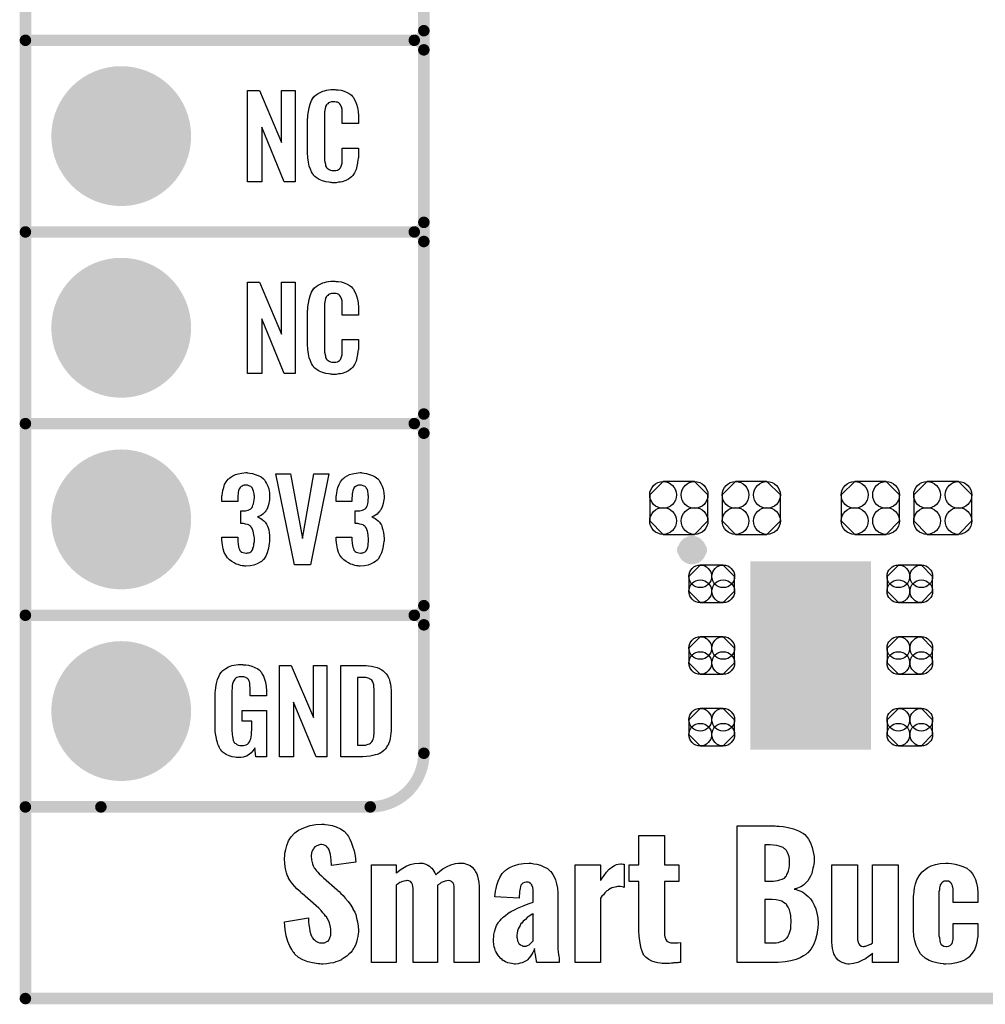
# Model space of a CAD drawing. Extents: x -0.07 to 0.95, y -0.15 to 2.1.
# Tile 1 of 15: x -0.05 to 0.45, y -0.15 to 0.36. Entities that reach past the tile are written whole.
import ezdxf

# ---------------------------------------------------------------- set-up
doc = ezdxf.new("R2010")
doc.units = 0
doc.layers.get('0').update_dxf_attribs({"linetype": 'CONTINUOUS'})
for name, color, linetype in [('gko', 6, 'CONTINUOUS'), ('gto', 2, 'CONTINUOUS'), ('gts', 1, 'CONTINUOUS')]:
    doc.layers.add(name, color=color, linetype=linetype)

# ---------------------------------------------------------------- blocks, each defined once
blk = doc.blocks.new('D10')
at = {"const_width": 0.003}
blk.add_lwpolyline([(-0.0015, 0, 1), (0.0015, 0, 1)], format="xyb", close=True, dxfattribs=at)
blk = doc.blocks.new('D93')
at = {"const_width": 0.00395}
blk.add_lwpolyline([(-0.001975, 0, 1), (0.001975, 0, 1)], format="xyb", close=True, dxfattribs=at)
blk = doc.blocks.new('D96')
blk.add_lwpolyline([(0.0152, -0.0068), (0.0152, 0.0068), (0.0082, 0.0138), (-0.0082, 0.0138), (-0.0152, 0.0068), (-0.0152, -0.0068), (-0.0082, -0.0138), (0.0082, -0.0138)], close=True)
for centre in [(-0.0082, 0.0068), (0.0082, 0.0068), (-0.0082, -0.0068), (0.0082, -0.0068)]:
    blk.add_circle(centre, 0.007)
blk = doc.blocks.new('D106')
blk.add_lwpolyline([(-0.006, -0.0098), (0.006, -0.0098), (0.0119, -0.0039), (0.0119, 0.0039), (0.006, 0.0098), (-0.006, 0.0098), (-0.0119, 0.0039), (-0.0119, -0.0039)], close=True)
for centre in [(-0.006, 0.0039), (0.006, 0.0039), (-0.006, -0.0039), (0.006, -0.0039)]:
    blk.add_circle(centre, 0.0059)
blk = doc.blocks.new('D90')
at = {"const_width": 0.0984}
blk.add_lwpolyline([(-0.0315, 0), (0.0315, 0)], dxfattribs=at)
blk = doc.blocks.new('D43')
at = {"const_width": 0.0365}
blk.add_lwpolyline([(-0.01825, 0, 1), (0.01825, 0, 1)], format="xyb", close=True, dxfattribs=at)

msp = doc.modelspace()

# ---------------------------------------------------------------- linework, layer by layer
at = {"layer": 'gko', "color": 6, "const_width": 0.006}
for points in [[(-0.05, -0.15), (-0.05, 2.01)], [(-0.05, -0.15), (0.85, -0.15)]]:
    msp.add_lwpolyline(points, dxfattribs=at)
at = {"layer": 'gto', "color": 2}
for points, const_width in [([(0.158, -0.022), (0.158, 0.722)], 0.006), ([(0.158, 0.355), (0.158, 0.445)], 0.006), ([(-0.05, 0.35), (0.153, 0.35)], 0.006), ([(-0.05, 0.35), (0.153, 0.35)], 0.006), ([(0.153, 0.35), (0.153, 0.35)], 0.006), ([(0.153, 0.35), (0.153, 0.35)], 0.006), ([(0.158, 0.345), (0.158, 0.345)], 0.006), ([(0.158, 0.345), (0.158, 0.345)], 0.006), ([(0.158, 0.345), (0.158, 0.345)], 0.006), ([(0.158, 0.345), (0.158, 0.345)], 0.006), ([(0.158, 0.255), (0.158, 0.345)], 0.006), ([(-0.05, 0.25), (0.153, 0.25)], 0.006), ([(-0.05, 0.25), (0.153, 0.25)], 0.006), ([(0.153, 0.25), (0.153, 0.25)], 0.006), ([(0.153, 0.25), (0.153, 0.25)], 0.006), ([(0.158, 0.245), (0.158, 0.245)], 0.006), ([(0.158, 0.245), (0.158, 0.245)], 0.006), ([(0.158, 0.245), (0.158, 0.245)], 0.006), ([(0.158, 0.245), (0.158, 0.245)], 0.006), ([(0.158, 0.155), (0.158, 0.245)], 0.006), ([(-0.05, 0.15), (0.153, 0.15)], 0.006), ([(-0.05, 0.15), (0.153, 0.15)], 0.006), ([(0.153, 0.15), (0.153, 0.15)], 0.006), ([(0.153, 0.15), (0.153, 0.15)], 0.006), ([(0.158, 0.145), (0.158, 0.145)], 0.006), ([(0.158, 0.145), (0.158, 0.145)], 0.006), ([(0.158, 0.145), (0.158, 0.145)], 0.006), ([(0.158, 0.145), (0.158, 0.145)], 0.006), ([(0.158, 0.055), (0.158, 0.145)], 0.006), ([(0.2941, 0.084), (0.2941, 0.084)], 0.007), ([(0.3019, 0.084), (0.3019, 0.084)], 0.007), ([(0.3019, 0.084), (0.3019, 0.084)], 0.007), ([(-0.05, 0.05), (0.153, 0.05)], 0.006), ([(-0.05, 0.05), (0.153, 0.05)], 0.006), ([(0.153, 0.05), (0.153, 0.05)], 0.006), ([(0.153, 0.05), (0.153, 0.05)], 0.006), ([(0.158, 0.045), (0.158, 0.045)], 0.006), ([(0.158, 0.045), (0.158, 0.045)], 0.006), ([(0.158, 0.045), (0.158, 0.045)], 0.006), ([(0.158, 0.045), (0.158, 0.045)], 0.006), ([(-0.05, -0.05), (-0.0106, -0.05)], 0.006), ([(-0.05, -0.05), (0.13, -0.05)], 0.006), ([(0.13, -0.05), (0.13, -0.05)], 0.006), ([(0.13, -0.05), (0.13, -0.05)], 0.006)]:
    msp.add_lwpolyline(points, dxfattribs=dict(at, const_width=const_width))
for points, const_width in [([(0.153, 0.35, 0.414214), (0.158, 0.355)], 0.006), ([(0.158, 0.345, 0.414214), (0.153, 0.35)], 0.006), ([(0.158, 0.345, 0.414214), (0.153, 0.35)], 0.006), ([(0.153, 0.25, 0.414214), (0.158, 0.255)], 0.006), ([(0.158, 0.245, 0.414214), (0.153, 0.25)], 0.006), ([(0.158, 0.245, 0.414214), (0.153, 0.25)], 0.006), ([(0.153, 0.15, 0.414214), (0.158, 0.155)], 0.006), ([(0.158, 0.145, 0.414214), (0.153, 0.15)], 0.006), ([(0.158, 0.145, 0.414214), (0.153, 0.15)], 0.006), ([(0.3019, 0.084, 1), (0.2941, 0.084)], 0.007), ([(0.2941, 0.084, 1), (0.3019, 0.084)], 0.007), ([(0.153, 0.05, 0.414214), (0.158, 0.055)], 0.006), ([(0.158, 0.045, 0.414214), (0.153, 0.05)], 0.006), ([(0.158, 0.045, 0.414214), (0.153, 0.05)], 0.006), ([(0.13, -0.05, 0.414214), (0.158, -0.022)], 0.006)]:
    msp.add_lwpolyline(points, format="xyb", dxfattribs=dict(at, const_width=const_width))
for points in [[(0.0908, 0.2762), (0.0851, 0.2762), (0.0734, 0.3046), (0.0734, 0.2762), (0.066, 0.2762), (0.066, 0.3238), (0.0722, 0.3238), (0.0837, 0.2966), (0.0837, 0.3238), (0.0908, 0.3238), (0.0908, 0.2762)], [(0.112, 0.3242), (0.1126, 0.3242), (0.1132, 0.3241), (0.1148, 0.3239), (0.1164, 0.3235), (0.118, 0.3228), (0.1195, 0.3219), (0.1203, 0.3214), (0.1208, 0.3207), (0.1209, 0.3205), (0.1213, 0.3201), (0.1217, 0.3192), (0.1223, 0.3181), (0.1228, 0.3167), (0.1233, 0.315), (0.1237, 0.3129), (0.1238, 0.3106), (0.1238, 0.3066), (0.1154, 0.3066), (0.1154, 0.3107), (0.1154, 0.3108), (0.1154, 0.3111), (0.1154, 0.3116), (0.1154, 0.3121), (0.1154, 0.3134), (0.1153, 0.3141), (0.1152, 0.3146), (0.1152, 0.3147), (0.1151, 0.3149), (0.1149, 0.3154), (0.1145, 0.3163), (0.114, 0.317), (0.1138, 0.3172), (0.1136, 0.3173), (0.1132, 0.3175), (0.1129, 0.3177), (0.1123, 0.3178), (0.1116, 0.3179), (0.1105, 0.3179), (0.1102, 0.3179), (0.1097, 0.3179), (0.1087, 0.3175), (0.1082, 0.3173), (0.1078, 0.3169), (0.1076, 0.3167), (0.1072, 0.3163), (0.1067, 0.3154), (0.1064, 0.3143), (0.1064, 0.3142), (0.1064, 0.3141), (0.1063, 0.3137), (0.1063, 0.3132), (0.1062, 0.3127), (0.1062, 0.3119), (0.1061, 0.3111), (0.1061, 0.3102), (0.1061, 0.2895), (0.1061, 0.2894), (0.1061, 0.2889), (0.1062, 0.2882), (0.1062, 0.2873), (0.1066, 0.2854), (0.1067, 0.2845), (0.1071, 0.2837), (0.1072, 0.2836), (0.1073, 0.2834), (0.1076, 0.2832), (0.108, 0.2829), (0.1085, 0.2825), (0.1092, 0.2822), (0.11, 0.2821), (0.1109, 0.282), (0.1113, 0.282), (0.1116, 0.2821), (0.112, 0.2821), (0.113, 0.2823), (0.1135, 0.2826), (0.1139, 0.2829), (0.114, 0.2829), (0.1141, 0.2831), (0.1144, 0.2835), (0.1149, 0.2844), (0.1152, 0.2854), (0.1152, 0.2855), (0.1153, 0.2857), (0.1153, 0.286), (0.1154, 0.2865), (0.1154, 0.2871), (0.1154, 0.2878), (0.1154, 0.2886), (0.1154, 0.2895), (0.1154, 0.2938), (0.1238, 0.2938), (0.1238, 0.29), (0.1238, 0.2899), (0.1238, 0.2897), (0.1238, 0.2894), (0.1238, 0.2889), (0.1237, 0.2883), (0.1236, 0.2876), (0.1234, 0.2861), (0.123, 0.2844), (0.1226, 0.2826), (0.1218, 0.2809), (0.1209, 0.2794), (0.1208, 0.2792), (0.1203, 0.2788), (0.1196, 0.2782), (0.1186, 0.2775), (0.1172, 0.2769), (0.1154, 0.2762), (0.1145, 0.276), (0.1134, 0.2759), (0.1122, 0.2757), (0.1102, 0.2757), (0.1097, 0.2758), (0.1091, 0.2758), (0.1084, 0.2759), (0.1068, 0.2762), (0.1051, 0.2767), (0.1033, 0.2774), (0.1018, 0.2784), (0.101, 0.279), (0.1004, 0.2797), (0.1004, 0.2798), (0.1003, 0.2799), (0.1001, 0.2802), (0.0999, 0.2805), (0.0994, 0.2814), (0.0989, 0.2827), (0.0982, 0.2844), (0.0978, 0.2864), (0.0974, 0.2887), (0.0973, 0.2914), (0.0973, 0.3083), (0.0973, 0.3084), (0.0973, 0.3087), (0.0973, 0.3091), (0.0974, 0.3096), (0.0974, 0.3103), (0.0975, 0.311), (0.0977, 0.3128), (0.0981, 0.3147), (0.0986, 0.3167), (0.0993, 0.3186), (0.1004, 0.3203), (0.1004, 0.3203), (0.1006, 0.3204), (0.1009, 0.3209), (0.1018, 0.3216), (0.1029, 0.3223), (0.1042, 0.323), (0.1052, 0.3234), (0.1061, 0.3237), (0.1071, 0.324), (0.1083, 0.3241), (0.1095, 0.3243), (0.1116, 0.3243), (0.112, 0.3242)], [(0.0908, 0.1762), (0.0851, 0.1762), (0.0734, 0.2046), (0.0734, 0.1762), (0.066, 0.1762), (0.066, 0.2238), (0.0722, 0.2238), (0.0837, 0.1966), (0.0837, 0.2238), (0.0908, 0.2238), (0.0908, 0.1762)], [(0.112, 0.2242), (0.1126, 0.2242), (0.1132, 0.2241), (0.1148, 0.2239), (0.1164, 0.2235), (0.118, 0.2228), (0.1195, 0.2219), (0.1203, 0.2214), (0.1208, 0.2207), (0.1209, 0.2205), (0.1213, 0.2201), (0.1217, 0.2192), (0.1223, 0.2181), (0.1228, 0.2167), (0.1233, 0.215), (0.1237, 0.213), (0.1238, 0.2106), (0.1238, 0.2066), (0.1154, 0.2066), (0.1154, 0.2107), (0.1154, 0.2108), (0.1154, 0.2111), (0.1154, 0.2116), (0.1154, 0.2121), (0.1154, 0.2134), (0.1153, 0.2141), (0.1152, 0.2146), (0.1152, 0.2147), (0.1151, 0.2149), (0.1149, 0.2154), (0.1145, 0.2163), (0.114, 0.217), (0.1138, 0.2172), (0.1136, 0.2173), (0.1132, 0.2175), (0.1129, 0.2177), (0.1123, 0.2178), (0.1116, 0.2179), (0.1105, 0.2179), (0.1102, 0.2179), (0.1097, 0.2179), (0.1087, 0.2175), (0.1082, 0.2173), (0.1078, 0.2169), (0.1076, 0.2167), (0.1072, 0.2163), (0.1067, 0.2154), (0.1064, 0.2143), (0.1064, 0.2142), (0.1064, 0.2141), (0.1063, 0.2137), (0.1063, 0.2132), (0.1062, 0.2127), (0.1062, 0.2119), (0.1061, 0.2111), (0.1061, 0.2102), (0.1061, 0.1895), (0.1061, 0.1894), (0.1061, 0.1889), (0.1062, 0.1882), (0.1062, 0.1873), (0.1066, 0.1854), (0.1067, 0.1845), (0.1071, 0.1837), (0.1072, 0.1836), (0.1073, 0.1834), (0.1076, 0.1832), (0.108, 0.1829), (0.1085, 0.1825), (0.1092, 0.1822), (0.11, 0.1821), (0.1109, 0.182), (0.1113, 0.182), (0.1116, 0.1821), (0.112, 0.1821), (0.113, 0.1823), (0.1135, 0.1826), (0.1139, 0.1829), (0.114, 0.1829), (0.1141, 0.1831), (0.1144, 0.1835), (0.1149, 0.1844), (0.1152, 0.1854), (0.1152, 0.1855), (0.1153, 0.1857), (0.1153, 0.186), (0.1154, 0.1865), (0.1154, 0.187), (0.1154, 0.1878), (0.1154, 0.1886), (0.1154, 0.1895), (0.1154, 0.1938), (0.1238, 0.1938), (0.1238, 0.19), (0.1238, 0.1899), (0.1238, 0.1897), (0.1238, 0.1894), (0.1238, 0.1889), (0.1237, 0.1883), (0.1236, 0.1876), (0.1234, 0.1861), (0.123, 0.1844), (0.1226, 0.1826), (0.1218, 0.1809), (0.1209, 0.1794), (0.1208, 0.1792), (0.1203, 0.1788), (0.1196, 0.1782), (0.1186, 0.1775), (0.1172, 0.1769), (0.1154, 0.1762), (0.1145, 0.176), (0.1134, 0.1759), (0.1122, 0.1757), (0.1102, 0.1757), (0.1097, 0.1758), (0.1091, 0.1758), (0.1084, 0.1759), (0.1068, 0.1762), (0.1051, 0.1767), (0.1033, 0.1774), (0.1018, 0.1784), (0.101, 0.179), (0.1004, 0.1797), (0.1004, 0.1798), (0.1003, 0.1799), (0.1001, 0.1802), (0.0999, 0.1805), (0.0994, 0.1814), (0.0989, 0.1827), (0.0982, 0.1844), (0.0978, 0.1864), (0.0974, 0.1887), (0.0973, 0.1914), (0.0973, 0.2083), (0.0973, 0.2084), (0.0973, 0.2087), (0.0973, 0.2091), (0.0974, 0.2096), (0.0974, 0.2103), (0.0975, 0.211), (0.0977, 0.2128), (0.0981, 0.2147), (0.0986, 0.2166), (0.0993, 0.2186), (0.1004, 0.2203), (0.1004, 0.2203), (0.1006, 0.2204), (0.1009, 0.2209), (0.1018, 0.2216), (0.1029, 0.2223), (0.1042, 0.223), (0.1052, 0.2234), (0.1061, 0.2237), (0.1071, 0.224), (0.1083, 0.2241), (0.1095, 0.2243), (0.1116, 0.2243), (0.112, 0.2242)], [(0.066, 0.1243), (0.0672, 0.1242), (0.0685, 0.124), (0.0699, 0.1235), (0.0715, 0.123), (0.073, 0.1222), (0.0743, 0.1211), (0.0745, 0.121), (0.0748, 0.1206), (0.0753, 0.1197), (0.0759, 0.1187), (0.0765, 0.1174), (0.0771, 0.1159), (0.0774, 0.1139), (0.0775, 0.1118), (0.0775, 0.1116), (0.0775, 0.1111), (0.0774, 0.1103), (0.0773, 0.1094), (0.0771, 0.1083), (0.0768, 0.1071), (0.0763, 0.106), (0.0758, 0.1049), (0.0757, 0.1048), (0.0755, 0.1044), (0.0751, 0.1039), (0.0746, 0.1034), (0.0739, 0.1028), (0.0732, 0.1023), (0.0722, 0.1017), (0.0712, 0.1013), (0.0713, 0.1013), (0.0717, 0.1012), (0.0722, 0.1009), (0.0729, 0.1005), (0.0736, 0.1), (0.0745, 0.0993), (0.0752, 0.0985), (0.0759, 0.0975), (0.0759, 0.0975), (0.0761, 0.0971), (0.0764, 0.0964), (0.0767, 0.0956), (0.077, 0.0945), (0.0772, 0.0932), (0.0774, 0.0916), (0.0775, 0.09), (0.0775, 0.0899), (0.0775, 0.0897), (0.0775, 0.0893), (0.0775, 0.0889), (0.0774, 0.0883), (0.0773, 0.0876), (0.0771, 0.0861), (0.0768, 0.0843), (0.0762, 0.0826), (0.0755, 0.0809), (0.0745, 0.0793), (0.0744, 0.0791), (0.0739, 0.0788), (0.0732, 0.0781), (0.0722, 0.0775), (0.0709, 0.0768), (0.0693, 0.0762), (0.0673, 0.0758), (0.0651, 0.0756), (0.0646, 0.0756), (0.064, 0.0757), (0.0632, 0.0758), (0.0623, 0.076), (0.0611, 0.0764), (0.06, 0.0767), (0.0589, 0.0773), (0.0577, 0.078), (0.0566, 0.079), (0.0555, 0.08), (0.0546, 0.0814), (0.0537, 0.0828), (0.0532, 0.0847), (0.0528, 0.0867), (0.0526, 0.0891), (0.0526, 0.0908), (0.0608, 0.0908), (0.0608, 0.0894), (0.0608, 0.0892), (0.0608, 0.0889), (0.0609, 0.0881), (0.061, 0.0874), (0.0612, 0.0856), (0.0615, 0.0848), (0.0618, 0.084), (0.0619, 0.084), (0.062, 0.0838), (0.0623, 0.0835), (0.0625, 0.0832), (0.063, 0.0829), (0.0636, 0.0827), (0.0644, 0.0825), (0.0652, 0.0824), (0.0656, 0.0824), (0.066, 0.0825), (0.0665, 0.0826), (0.0671, 0.0828), (0.0676, 0.0831), (0.0682, 0.0836), (0.0685, 0.0841), (0.0685, 0.0842), (0.0687, 0.0845), (0.0688, 0.085), (0.069, 0.0855), (0.0692, 0.0864), (0.0693, 0.0873), (0.0695, 0.0885), (0.0695, 0.0898), (0.0695, 0.09), (0.0695, 0.0904), (0.0694, 0.0911), (0.0693, 0.092), (0.0689, 0.0938), (0.0686, 0.0948), (0.0682, 0.0956), (0.0681, 0.0957), (0.0679, 0.096), (0.0676, 0.0963), (0.0672, 0.0966), (0.0666, 0.0971), (0.0659, 0.0974), (0.0649, 0.0976), (0.0639, 0.0978), (0.0625, 0.0978), (0.0625, 0.1044), (0.0643, 0.1044), (0.0648, 0.1045), (0.0655, 0.1046), (0.0662, 0.1048), (0.067, 0.1051), (0.0676, 0.1055), (0.0682, 0.1061), (0.0683, 0.1062), (0.0684, 0.1063), (0.0685, 0.1068), (0.0688, 0.1074), (0.0691, 0.1081), (0.0693, 0.1091), (0.0694, 0.1102), (0.0695, 0.1115), (0.0695, 0.1117), (0.0695, 0.1121), (0.0694, 0.1126), (0.0694, 0.1133), (0.069, 0.1148), (0.0688, 0.1156), (0.0685, 0.1162), (0.0685, 0.1163), (0.0683, 0.1165), (0.068, 0.1168), (0.0677, 0.1171), (0.0672, 0.1173), (0.0666, 0.1176), (0.0659, 0.1178), (0.065, 0.1179), (0.0647, 0.1179), (0.0642, 0.1178), (0.0637, 0.1177), (0.0632, 0.1174), (0.0626, 0.1172), (0.0621, 0.1167), (0.0617, 0.1161), (0.0617, 0.116), (0.0616, 0.1159), (0.0614, 0.1154), (0.0612, 0.1149), (0.0611, 0.1142), (0.061, 0.1134), (0.0609, 0.1123), (0.0608, 0.1111), (0.0608, 0.1094), (0.0526, 0.1094), (0.0526, 0.1116), (0.0526, 0.1117), (0.0526, 0.1119), (0.0526, 0.1122), (0.0527, 0.1126), (0.0528, 0.1137), (0.053, 0.1151), (0.0535, 0.1166), (0.054, 0.1182), (0.0548, 0.1197), (0.0559, 0.121), (0.0561, 0.1212), (0.0565, 0.1216), (0.0572, 0.1221), (0.0583, 0.1227), (0.0596, 0.1234), (0.0611, 0.1238), (0.0629, 0.1242), (0.065, 0.1244), (0.0656, 0.1244), (0.066, 0.1243)], [(0.0989, 0.0763), (0.0904, 0.0763), (0.0808, 0.1238), (0.0884, 0.1238), (0.0947, 0.0901), (0.1006, 0.1238), (0.1084, 0.1238), (0.0989, 0.0763)], [(0.1257, 0.1243), (0.1268, 0.1242), (0.1281, 0.124), (0.1296, 0.1235), (0.1312, 0.123), (0.1326, 0.1222), (0.1339, 0.1211), (0.1341, 0.121), (0.1345, 0.1206), (0.135, 0.1197), (0.1356, 0.1187), (0.1362, 0.1174), (0.1367, 0.1159), (0.1371, 0.1139), (0.1372, 0.1118), (0.1372, 0.1116), (0.1372, 0.1111), (0.1371, 0.1103), (0.137, 0.1094), (0.1367, 0.1083), (0.1364, 0.1071), (0.136, 0.106), (0.1354, 0.1049), (0.1353, 0.1048), (0.1351, 0.1044), (0.1348, 0.1039), (0.1342, 0.1034), (0.1336, 0.1028), (0.1328, 0.1023), (0.1319, 0.1017), (0.1309, 0.1013), (0.131, 0.1013), (0.1314, 0.1012), (0.1319, 0.1009), (0.1326, 0.1005), (0.1333, 0.1), (0.1341, 0.0993), (0.1349, 0.0985), (0.1355, 0.0975), (0.1356, 0.0975), (0.1358, 0.0971), (0.1361, 0.0964), (0.1363, 0.0956), (0.1366, 0.0945), (0.1369, 0.0932), (0.1371, 0.0916), (0.1372, 0.09), (0.1372, 0.0899), (0.1372, 0.0897), (0.1372, 0.0893), (0.1372, 0.0889), (0.1371, 0.0883), (0.137, 0.0876), (0.1368, 0.0861), (0.1364, 0.0843), (0.1359, 0.0826), (0.1351, 0.0809), (0.1341, 0.0793), (0.134, 0.0791), (0.1336, 0.0788), (0.1328, 0.0781), (0.1318, 0.0775), (0.1305, 0.0768), (0.1289, 0.0762), (0.127, 0.0758), (0.1248, 0.0756), (0.1242, 0.0756), (0.1237, 0.0757), (0.1228, 0.0758), (0.1219, 0.076), (0.1208, 0.0764), (0.1197, 0.0767), (0.1186, 0.0773), (0.1174, 0.078), (0.1163, 0.079), (0.1152, 0.08), (0.1142, 0.0814), (0.1134, 0.0828), (0.1129, 0.0847), (0.1125, 0.0867), (0.1123, 0.0891), (0.1123, 0.0908), (0.1204, 0.0908), (0.1204, 0.0894), (0.1204, 0.0892), (0.1204, 0.0889), (0.1205, 0.0881), (0.1206, 0.0874), (0.1209, 0.0856), (0.1212, 0.0848), (0.1215, 0.084), (0.1215, 0.084), (0.1216, 0.0838), (0.1219, 0.0835), (0.1222, 0.0832), (0.1227, 0.0829), (0.1233, 0.0827), (0.124, 0.0825), (0.1249, 0.0824), (0.1252, 0.0824), (0.1257, 0.0825), (0.1262, 0.0826), (0.1267, 0.0828), (0.1273, 0.0831), (0.1278, 0.0836), (0.1282, 0.0841), (0.1282, 0.0842), (0.1284, 0.0845), (0.1285, 0.085), (0.1287, 0.0855), (0.1289, 0.0864), (0.1289, 0.0873), (0.1291, 0.0885), (0.1291, 0.0898), (0.1291, 0.09), (0.1291, 0.0904), (0.129, 0.0911), (0.1289, 0.092), (0.1286, 0.0938), (0.1283, 0.0948), (0.1278, 0.0956), (0.1277, 0.0957), (0.1276, 0.096), (0.1273, 0.0963), (0.1268, 0.0966), (0.1263, 0.0971), (0.1255, 0.0974), (0.1246, 0.0976), (0.1236, 0.0978), (0.1222, 0.0978), (0.1222, 0.1044), (0.124, 0.1044), (0.1245, 0.1045), (0.1252, 0.1046), (0.1259, 0.1048), (0.1266, 0.1051), (0.1273, 0.1055), (0.1278, 0.1061), (0.1279, 0.1062), (0.128, 0.1063), (0.1282, 0.1068), (0.1285, 0.1074), (0.1288, 0.1081), (0.1289, 0.1091), (0.129, 0.1102), (0.1291, 0.1115), (0.1291, 0.1117), (0.1291, 0.1121), (0.129, 0.1126), (0.129, 0.1133), (0.1287, 0.1148), (0.1285, 0.1156), (0.1281, 0.1162), (0.1281, 0.1163), (0.1279, 0.1165), (0.1277, 0.1168), (0.1274, 0.1171), (0.1269, 0.1173), (0.1263, 0.1176), (0.1255, 0.1178), (0.1247, 0.1179), (0.1243, 0.1179), (0.1239, 0.1178), (0.1234, 0.1177), (0.1228, 0.1174), (0.1223, 0.1172), (0.1217, 0.1167), (0.1214, 0.1161), (0.1214, 0.116), (0.1213, 0.1159), (0.1211, 0.1154), (0.1209, 0.1149), (0.1208, 0.1142), (0.1206, 0.1134), (0.1205, 0.1123), (0.1204, 0.1111), (0.1204, 0.1094), (0.1123, 0.1094), (0.1123, 0.1116), (0.1123, 0.1117), (0.1123, 0.1119), (0.1123, 0.1122), (0.1124, 0.1126), (0.1125, 0.1137), (0.1127, 0.1151), (0.1131, 0.1166), (0.1137, 0.1182), (0.1144, 0.1197), (0.1155, 0.121), (0.1157, 0.1212), (0.1162, 0.1216), (0.1168, 0.1221), (0.1179, 0.1227), (0.1192, 0.1234), (0.1208, 0.1238), (0.1226, 0.1242), (0.1247, 0.1244), (0.1252, 0.1244), (0.1257, 0.1243)], [(0.0637, 0.0242), (0.0644, 0.0242), (0.065, 0.0241), (0.0665, 0.0239), (0.0682, 0.0235), (0.0698, 0.0228), (0.0714, 0.022), (0.0721, 0.0215), (0.0727, 0.0208), (0.0728, 0.0206), (0.0732, 0.0202), (0.0736, 0.0193), (0.0743, 0.0182), (0.0748, 0.0167), (0.0753, 0.015), (0.0757, 0.0129), (0.0758, 0.0105), (0.0758, 0.008), (0.0674, 0.008), (0.0674, 0.0106), (0.0674, 0.0107), (0.0674, 0.0111), (0.0674, 0.0116), (0.0674, 0.0121), (0.0672, 0.0134), (0.0672, 0.0142), (0.0671, 0.0147), (0.0671, 0.0148), (0.067, 0.015), (0.067, 0.0153), (0.0668, 0.0156), (0.0664, 0.0164), (0.0658, 0.0171), (0.0656, 0.0172), (0.0653, 0.0174), (0.065, 0.0176), (0.0646, 0.0177), (0.064, 0.0179), (0.0635, 0.0179), (0.0623, 0.0179), (0.062, 0.0179), (0.0615, 0.0179), (0.0604, 0.0175), (0.0599, 0.0172), (0.0595, 0.0168), (0.0593, 0.0167), (0.0589, 0.0161), (0.0585, 0.0153), (0.0581, 0.0142), (0.0581, 0.0141), (0.0581, 0.0139), (0.058, 0.0135), (0.058, 0.013), (0.0579, 0.0124), (0.0579, 0.0117), (0.0578, 0.0108), (0.0578, 0.0099), (0.0578, -0.01), (0.0578, -0.0102), (0.0578, -0.0106), (0.0579, -0.0114), (0.0579, -0.0123), (0.0581, -0.0132), (0.0583, -0.0142), (0.0585, -0.0153), (0.0588, -0.0161), (0.0589, -0.0162), (0.059, -0.0164), (0.0594, -0.0167), (0.0598, -0.017), (0.0603, -0.0174), (0.0611, -0.0178), (0.0619, -0.0179), (0.0629, -0.018), (0.0634, -0.018), (0.0639, -0.0179), (0.0646, -0.0178), (0.0652, -0.0176), (0.0659, -0.0172), (0.0665, -0.0167), (0.067, -0.016), (0.0671, -0.0159), (0.0672, -0.0156), (0.0673, -0.0151), (0.0676, -0.0144), (0.0678, -0.0135), (0.068, -0.0124), (0.0681, -0.0111), (0.0682, -0.0096), (0.0682, -0.0052), (0.0631, -0.0052), (0.0631, 0.0003), (0.0759, 0.0003), (0.0759, -0.0238), (0.0703, -0.0238), (0.0697, -0.0191), (0.0697, -0.0192), (0.0697, -0.0193), (0.0693, -0.02), (0.0687, -0.0208), (0.0679, -0.0217), (0.0668, -0.0227), (0.0654, -0.0235), (0.0637, -0.0241), (0.0627, -0.0242), (0.0617, -0.0243), (0.0611, -0.0243), (0.0606, -0.0242), (0.06, -0.0242), (0.0594, -0.0241), (0.058, -0.0238), (0.0563, -0.0233), (0.0548, -0.0226), (0.0533, -0.0216), (0.0525, -0.021), (0.052, -0.0203), (0.052, -0.0202), (0.0519, -0.0201), (0.0517, -0.0198), (0.0515, -0.0195), (0.0513, -0.0191), (0.0511, -0.0185), (0.0508, -0.0179), (0.0505, -0.0172), (0.0502, -0.0164), (0.05, -0.0154), (0.0495, -0.0134), (0.0491, -0.0109), (0.049, -0.0081), (0.049, 0.0079), (0.049, 0.008), (0.049, 0.0082), (0.049, 0.0086), (0.0491, 0.0092), (0.0491, 0.0099), (0.0492, 0.0106), (0.0494, 0.0125), (0.0498, 0.0144), (0.0503, 0.0165), (0.0511, 0.0184), (0.0515, 0.0193), (0.0521, 0.0202), (0.0521, 0.0203), (0.0523, 0.0203), (0.0526, 0.0208), (0.0535, 0.0215), (0.0546, 0.0223), (0.056, 0.023), (0.0569, 0.0234), (0.0578, 0.0237), (0.0588, 0.024), (0.06, 0.0241), (0.0612, 0.0243), (0.0633, 0.0243), (0.0637, 0.0242)], [(0.1074, -0.0238), (0.1017, -0.0238), (0.09, 0.0046), (0.09, -0.0238), (0.0826, -0.0238), (0.0826, 0.0238), (0.0887, 0.0238), (0.1003, -0.0034), (0.1003, 0.0238), (0.1074, 0.0238), (0.1074, -0.0238)], [(0.1278, 0.0237), (0.1291, 0.0236), (0.1306, 0.0234), (0.1321, 0.0231), (0.1336, 0.0228), (0.1349, 0.0222), (0.1351, 0.0221), (0.1354, 0.0219), (0.136, 0.0216), (0.1367, 0.021), (0.1375, 0.0203), (0.1383, 0.0195), (0.139, 0.0185), (0.1396, 0.0174), (0.1397, 0.0172), (0.1398, 0.0168), (0.14, 0.0161), (0.1403, 0.0152), (0.1405, 0.014), (0.1408, 0.0125), (0.1409, 0.0108), (0.141, 0.009), (0.141, -0.0083), (0.141, -0.0084), (0.141, -0.0086), (0.141, -0.0089), (0.141, -0.0093), (0.1409, -0.0103), (0.1408, -0.0115), (0.1406, -0.0129), (0.1404, -0.0143), (0.14, -0.0158), (0.1396, -0.0171), (0.1395, -0.0173), (0.1393, -0.0177), (0.1389, -0.0182), (0.1385, -0.019), (0.1378, -0.0198), (0.1371, -0.0206), (0.1361, -0.0214), (0.135, -0.0221), (0.1348, -0.0222), (0.1344, -0.0224), (0.1337, -0.0227), (0.1326, -0.0229), (0.1314, -0.0232), (0.1299, -0.0235), (0.1281, -0.0237), (0.1262, -0.0238), (0.1146, -0.0238), (0.1146, 0.0238), (0.1268, 0.0238), (0.1278, 0.0237)], [(0.1269, 0.0176), (0.1233, 0.0176), (0.1233, -0.0178), (0.1265, -0.0178), (0.127, -0.0177), (0.1276, -0.0177), (0.1289, -0.0173), (0.1296, -0.0171), (0.1302, -0.0167), (0.1302, -0.0167), (0.1303, -0.0166), (0.1308, -0.016), (0.1314, -0.0152), (0.1315, -0.0146), (0.1317, -0.014), (0.1317, -0.0139), (0.1318, -0.0136), (0.1318, -0.0132), (0.1319, -0.0127), (0.132, -0.0119), (0.132, -0.011), (0.1321, -0.0099), (0.1321, -0.0087), (0.1321, 0.0095), (0.1321, 0.0097), (0.1321, 0.0101), (0.1321, 0.0106), (0.1321, 0.0113), (0.1319, 0.0129), (0.1318, 0.0137), (0.1317, 0.0143), (0.1317, 0.0144), (0.1316, 0.0146), (0.1315, 0.0149), (0.1314, 0.0153), (0.1308, 0.0161), (0.1304, 0.0165), (0.13, 0.0167), (0.1299, 0.0167), (0.1297, 0.0168), (0.1294, 0.017), (0.1289, 0.0172), (0.1284, 0.0173), (0.1277, 0.0175), (0.1269, 0.0176)], [(0.1063, -0.0591), (0.108, -0.0593), (0.1101, -0.0597), (0.1123, -0.0604), (0.1145, -0.0614), (0.1164, -0.0627), (0.1181, -0.0645), (0.1182, -0.0648), (0.1187, -0.0655), (0.1194, -0.0668), (0.1201, -0.0684), (0.1207, -0.0705), (0.1216, -0.0729), (0.1221, -0.0756), (0.1224, -0.0788), (0.1098, -0.0806), (0.1098, -0.0804), (0.1098, -0.0797), (0.1096, -0.0787), (0.1096, -0.0776), (0.1092, -0.0748), (0.1089, -0.0736), (0.1085, -0.0725), (0.1085, -0.0723), (0.1084, -0.072), (0.1081, -0.0716), (0.1077, -0.0711), (0.1071, -0.0705), (0.1065, -0.0701), (0.1056, -0.0698), (0.1045, -0.0697), (0.1041, -0.0697), (0.1035, -0.0698), (0.103, -0.07), (0.1017, -0.0704), (0.101, -0.0709), (0.1005, -0.0715), (0.1005, -0.0716), (0.1003, -0.0718), (0.0999, -0.0726), (0.0994, -0.074), (0.0992, -0.0756), (0.0992, -0.0758), (0.0992, -0.0762), (0.0994, -0.0769), (0.0994, -0.0777), (0.0999, -0.0797), (0.1002, -0.0808), (0.1008, -0.0818), (0.1009, -0.0819), (0.101, -0.0822), (0.1015, -0.0826), (0.102, -0.0833), (0.1026, -0.0841), (0.1034, -0.0849), (0.1045, -0.0859), (0.1056, -0.087), (0.1128, -0.0933), (0.1131, -0.0936), (0.1137, -0.0941), (0.1146, -0.0951), (0.1158, -0.0963), (0.117, -0.0977), (0.1184, -0.0994), (0.1198, -0.1012), (0.1209, -0.103), (0.121, -0.1033), (0.1213, -0.1038), (0.1219, -0.1049), (0.1224, -0.1062), (0.1228, -0.108), (0.1234, -0.1099), (0.1237, -0.1122), (0.1238, -0.1145), (0.1238, -0.1148), (0.1238, -0.1153), (0.1237, -0.1163), (0.1235, -0.1176), (0.1232, -0.119), (0.1228, -0.1205), (0.1223, -0.1221), (0.1214, -0.1237), (0.1213, -0.1238), (0.121, -0.1244), (0.1205, -0.1251), (0.1198, -0.1259), (0.1189, -0.1269), (0.1177, -0.1278), (0.1164, -0.1288), (0.1149, -0.1298), (0.1148, -0.1299), (0.1142, -0.1301), (0.1133, -0.1305), (0.1121, -0.1309), (0.1108, -0.1313), (0.1091, -0.1316), (0.1073, -0.1319), (0.1053, -0.132), (0.1044, -0.132), (0.1037, -0.1319), (0.1028, -0.1319), (0.102, -0.1317), (0.0998, -0.1313), (0.0974, -0.1308), (0.0949, -0.1298), (0.0926, -0.1285), (0.0905, -0.1267), (0.0904, -0.1264), (0.0898, -0.1258), (0.089, -0.1244), (0.088, -0.1226), (0.087, -0.1202), (0.0862, -0.1173), (0.0856, -0.114), (0.0854, -0.112), (0.0852, -0.1099), (0.0977, -0.1078), (0.0977, -0.108), (0.0977, -0.1081), (0.0977, -0.109), (0.0978, -0.1102), (0.098, -0.1116), (0.0983, -0.1133), (0.0985, -0.1149), (0.099, -0.1165), (0.0995, -0.1178), (0.0997, -0.118), (0.0998, -0.1184), (0.1002, -0.1188), (0.1009, -0.1194), (0.1016, -0.1201), (0.1026, -0.1205), (0.1035, -0.1209), (0.1048, -0.121), (0.1052, -0.121), (0.1056, -0.1209), (0.1062, -0.1209), (0.1074, -0.1203), (0.108, -0.1201), (0.1084, -0.1195), (0.1084, -0.1194), (0.1085, -0.1192), (0.1089, -0.1184), (0.1094, -0.117), (0.1095, -0.1153), (0.1095, -0.1152), (0.1095, -0.1147), (0.1094, -0.1138), (0.1092, -0.1128), (0.1087, -0.1105), (0.1083, -0.1092), (0.1076, -0.1081), (0.1074, -0.108), (0.1073, -0.1076), (0.1067, -0.107), (0.1062, -0.1062), (0.1053, -0.1052), (0.1044, -0.1041), (0.1031, -0.1029), (0.1017, -0.1016), (0.0944, -0.0952), (0.0942, -0.0951), (0.0937, -0.0945), (0.0928, -0.0937), (0.0917, -0.0927), (0.0906, -0.0915), (0.0895, -0.0901), (0.0884, -0.0887), (0.0874, -0.0872), (0.0873, -0.087), (0.0872, -0.0865), (0.0867, -0.0856), (0.0863, -0.0844), (0.0859, -0.083), (0.0856, -0.0812), (0.0854, -0.0793), (0.0852, -0.0772), (0.0852, -0.077), (0.0852, -0.0768), (0.0852, -0.0763), (0.0854, -0.0758), (0.0855, -0.0741), (0.0859, -0.0722), (0.0865, -0.0701), (0.0874, -0.0677), (0.0887, -0.0657), (0.0904, -0.0637), (0.0906, -0.0636), (0.0913, -0.063), (0.0926, -0.0622), (0.0941, -0.0614), (0.0962, -0.0605), (0.0987, -0.0597), (0.1016, -0.0591), (0.1048, -0.059), (0.1058, -0.059), (0.1063, -0.0591)], [(0.3423, -0.06), (0.3434, -0.06), (0.3456, -0.0602), (0.3482, -0.0608), (0.3509, -0.0615), (0.3535, -0.0625), (0.3559, -0.0637), (0.3562, -0.0638), (0.3568, -0.0644), (0.3577, -0.0655), (0.3588, -0.0669), (0.3599, -0.0688), (0.3607, -0.0712), (0.3611, -0.0727), (0.3614, -0.0743), (0.3617, -0.0759), (0.3617, -0.0777), (0.3617, -0.0779), (0.3617, -0.0783), (0.3617, -0.079), (0.3616, -0.0798), (0.3614, -0.0809), (0.3611, -0.082), (0.3605, -0.0847), (0.3599, -0.0861), (0.3592, -0.0873), (0.3584, -0.0886), (0.3573, -0.0898), (0.3562, -0.0908), (0.3548, -0.0917), (0.3531, -0.0924), (0.3513, -0.0929), (0.3514, -0.0929), (0.3519, -0.093), (0.3524, -0.0931), (0.3532, -0.0934), (0.3542, -0.0938), (0.3553, -0.0942), (0.3564, -0.0949), (0.3575, -0.0958), (0.3587, -0.0967), (0.3599, -0.098), (0.3609, -0.0995), (0.3618, -0.1012), (0.3627, -0.1031), (0.3632, -0.1054), (0.3636, -0.1078), (0.3638, -0.1108), (0.3638, -0.1109), (0.3638, -0.1112), (0.3638, -0.1117), (0.3636, -0.1124), (0.3636, -0.1133), (0.3635, -0.1142), (0.3631, -0.1166), (0.3625, -0.1191), (0.3616, -0.1216), (0.3602, -0.1241), (0.3584, -0.1262), (0.3581, -0.1264), (0.3574, -0.127), (0.3562, -0.1277), (0.3545, -0.1287), (0.3523, -0.1296), (0.3496, -0.1303), (0.3466, -0.1309), (0.343, -0.1312), (0.3216, -0.1312), (0.3216, -0.0598), (0.3414, -0.0598), (0.3423, -0.06)], [(0.2837, -0.0802), (0.2911, -0.0802), (0.2911, -0.089), (0.2837, -0.089), (0.2837, -0.1166), (0.2837, -0.1167), (0.2837, -0.117), (0.2838, -0.1178), (0.2843, -0.1191), (0.2849, -0.1201), (0.2852, -0.1202), (0.2859, -0.1205), (0.287, -0.1209), (0.2887, -0.121), (0.2897, -0.121), (0.2906, -0.1209), (0.2919, -0.1208), (0.2919, -0.1312), (0.2909, -0.1312), (0.2904, -0.1313), (0.2897, -0.1313), (0.2888, -0.1314), (0.2884, -0.1314), (0.2879, -0.1316), (0.2872, -0.1316), (0.2862, -0.1317), (0.2824, -0.1317), (0.2815, -0.1316), (0.2802, -0.1314), (0.2787, -0.131), (0.277, -0.1305), (0.2754, -0.1296), (0.274, -0.1285), (0.2727, -0.1271), (0.2726, -0.1269), (0.2723, -0.1263), (0.2719, -0.1253), (0.2715, -0.1239), (0.2711, -0.1221), (0.2707, -0.1199), (0.2704, -0.1174), (0.2702, -0.1147), (0.2702, -0.089), (0.2651, -0.089), (0.2651, -0.0802), (0.2702, -0.0802), (0.2702, -0.065), (0.2837, -0.065), (0.2837, -0.0802)], [(0.3388, -0.0698), (0.336, -0.0698), (0.336, -0.0887), (0.3406, -0.0887), (0.3416, -0.0886), (0.3427, -0.0884), (0.3438, -0.0881), (0.345, -0.0877), (0.3462, -0.0872), (0.347, -0.0863), (0.3471, -0.0862), (0.3473, -0.0859), (0.3475, -0.0852), (0.348, -0.0844), (0.3484, -0.0834), (0.3487, -0.082), (0.3488, -0.0805), (0.3489, -0.0787), (0.3489, -0.0784), (0.3489, -0.0779), (0.3488, -0.077), (0.3487, -0.0761), (0.3484, -0.075), (0.3478, -0.0738), (0.3473, -0.0727), (0.3464, -0.0719), (0.3463, -0.0718), (0.346, -0.0716), (0.3455, -0.0712), (0.3446, -0.0708), (0.3435, -0.0705), (0.3423, -0.0701), (0.3406, -0.07), (0.3388, -0.0698)], [(0.1788, -0.0794), (0.1797, -0.0797), (0.1808, -0.0801), (0.1821, -0.0806), (0.1832, -0.0815), (0.1842, -0.0826), (0.1843, -0.0827), (0.1846, -0.0831), (0.185, -0.0838), (0.1856, -0.0849), (0.186, -0.0862), (0.1864, -0.0877), (0.1867, -0.0895), (0.1868, -0.0916), (0.1868, -0.1312), (0.1739, -0.1312), (0.1739, -0.0929), (0.1739, -0.0927), (0.1739, -0.0924), (0.1738, -0.0916), (0.1736, -0.0905), (0.1731, -0.0895), (0.1729, -0.0894), (0.1725, -0.089), (0.1718, -0.0886), (0.1707, -0.0884), (0.1706, -0.0884), (0.17, -0.0886), (0.1692, -0.0887), (0.1681, -0.0891), (0.1678, -0.0892), (0.1671, -0.0895), (0.1663, -0.0901), (0.1652, -0.0908), (0.1652, -0.0916), (0.1652, -0.1312), (0.1524, -0.1312), (0.1524, -0.0929), (0.1524, -0.0927), (0.1524, -0.0924), (0.1523, -0.0916), (0.1521, -0.0905), (0.1516, -0.0895), (0.1514, -0.0894), (0.151, -0.089), (0.1502, -0.0886), (0.1492, -0.0884), (0.1491, -0.0884), (0.1485, -0.0886), (0.1475, -0.0887), (0.1464, -0.0891), (0.1461, -0.0892), (0.1455, -0.0895), (0.1446, -0.0901), (0.1436, -0.0908), (0.1436, -0.1312), (0.1307, -0.1312), (0.1307, -0.0802), (0.1436, -0.0802), (0.1436, -0.0845), (0.1439, -0.0843), (0.1446, -0.0837), (0.1456, -0.0829), (0.1471, -0.0819), (0.1488, -0.0809), (0.1509, -0.0801), (0.1531, -0.0795), (0.1556, -0.0793), (0.1561, -0.0793), (0.1567, -0.0794), (0.1574, -0.0794), (0.1591, -0.0799), (0.16, -0.0804), (0.1609, -0.0809), (0.161, -0.0809), (0.1613, -0.0812), (0.1617, -0.0816), (0.1621, -0.082), (0.1627, -0.0827), (0.1632, -0.0836), (0.1638, -0.0844), (0.1642, -0.0855), (0.1642, -0.0854), (0.1645, -0.0852), (0.1652, -0.0845), (0.1664, -0.0836), (0.1679, -0.0823), (0.1699, -0.0812), (0.1721, -0.0802), (0.1745, -0.0795), (0.1759, -0.0793), (0.1779, -0.0793), (0.1788, -0.0794)], [(0.2154, -0.0797), (0.2169, -0.0799), (0.2189, -0.0804), (0.2207, -0.0812), (0.2225, -0.0822), (0.224, -0.0836), (0.2242, -0.0837), (0.2246, -0.0843), (0.2253, -0.0852), (0.226, -0.0865), (0.2267, -0.0881), (0.2273, -0.0901), (0.2278, -0.0924), (0.2279, -0.0949), (0.2279, -0.1187), (0.2279, -0.119), (0.2279, -0.1195), (0.2279, -0.1203), (0.2279, -0.1216), (0.228, -0.1228), (0.228, -0.1242), (0.2283, -0.127), (0.2283, -0.1271), (0.2285, -0.1276), (0.2285, -0.1281), (0.2286, -0.1288), (0.2287, -0.1302), (0.2287, -0.1308), (0.2287, -0.1312), (0.2169, -0.1312), (0.2169, -0.131), (0.2168, -0.1308), (0.2168, -0.1301), (0.2167, -0.1294), (0.2165, -0.1283), (0.2162, -0.127), (0.216, -0.1256), (0.2157, -0.1239), (0.2157, -0.1241), (0.2155, -0.1245), (0.2153, -0.1252), (0.2149, -0.126), (0.2144, -0.1269), (0.2137, -0.1278), (0.213, -0.1288), (0.2121, -0.1298), (0.2119, -0.1299), (0.2117, -0.1301), (0.2111, -0.1305), (0.2104, -0.1309), (0.2094, -0.1313), (0.2083, -0.1316), (0.2072, -0.1319), (0.2058, -0.132), (0.2053, -0.132), (0.2046, -0.1319), (0.2037, -0.1317), (0.2018, -0.1313), (0.2007, -0.1309), (0.1997, -0.1303), (0.1996, -0.1302), (0.1993, -0.1301), (0.1988, -0.1296), (0.1982, -0.1291), (0.1969, -0.1277), (0.1957, -0.1258), (0.1957, -0.1256), (0.1954, -0.1252), (0.1953, -0.1246), (0.195, -0.1239), (0.1947, -0.123), (0.1946, -0.122), (0.1943, -0.1198), (0.1943, -0.1195), (0.1943, -0.1188), (0.1945, -0.1178), (0.1946, -0.1165), (0.1949, -0.1151), (0.1954, -0.1134), (0.196, -0.1119), (0.1968, -0.1105), (0.1969, -0.1103), (0.1972, -0.1099), (0.1978, -0.1092), (0.1986, -0.1084), (0.1994, -0.1076), (0.2006, -0.1066), (0.2018, -0.1056), (0.2031, -0.1048), (0.2032, -0.1047), (0.2037, -0.1044), (0.2046, -0.104), (0.2057, -0.1035), (0.2069, -0.1029), (0.2086, -0.1022), (0.2104, -0.1015), (0.2125, -0.1006), (0.2151, -0.0997), (0.2151, -0.0948), (0.2151, -0.0947), (0.2151, -0.0944), (0.2151, -0.0938), (0.215, -0.0933), (0.2149, -0.092), (0.2143, -0.0908), (0.2143, -0.0906), (0.2142, -0.0905), (0.2137, -0.0899), (0.2129, -0.0895), (0.2124, -0.0892), (0.2114, -0.0892), (0.2106, -0.0894), (0.2097, -0.0898), (0.2089, -0.0905), (0.2087, -0.0908), (0.2085, -0.0915), (0.2082, -0.0926), (0.2079, -0.0941), (0.2078, -0.0976), (0.1951, -0.097), (0.1953, -0.0954), (0.1953, -0.0952), (0.1953, -0.0949), (0.1954, -0.0945), (0.1954, -0.094), (0.1957, -0.0926), (0.1961, -0.0908), (0.1968, -0.0887), (0.1976, -0.0868), (0.1988, -0.0848), (0.2003, -0.0833), (0.2006, -0.0831), (0.2011, -0.0827), (0.2021, -0.082), (0.2035, -0.0813), (0.2053, -0.0806), (0.2075, -0.0799), (0.21, -0.0795), (0.2128, -0.0794), (0.214, -0.0794), (0.2154, -0.0797)], [(0.2618, -0.0798), (0.2626, -0.0799), (0.2626, -0.092), (0.2625, -0.092), (0.2623, -0.0919), (0.2616, -0.0917), (0.2607, -0.0916), (0.2591, -0.0916), (0.2586, -0.0917), (0.2579, -0.0919), (0.2562, -0.0923), (0.2544, -0.0933), (0.2543, -0.0933), (0.254, -0.0936), (0.2536, -0.0938), (0.253, -0.0944), (0.2525, -0.0949), (0.2518, -0.0958), (0.2509, -0.0966), (0.2502, -0.0977), (0.2502, -0.1312), (0.2369, -0.1312), (0.2369, -0.0802), (0.2502, -0.0802), (0.2502, -0.0884), (0.2505, -0.0881), (0.2507, -0.0877), (0.2511, -0.0872), (0.2521, -0.0858), (0.2533, -0.0841), (0.2548, -0.0824), (0.2566, -0.0811), (0.2576, -0.0805), (0.2586, -0.0801), (0.2595, -0.0798), (0.2607, -0.0797), (0.2612, -0.0797), (0.2618, -0.0798)], [(0.4056, -0.1312), (0.3922, -0.1312), (0.3922, -0.1264), (0.392, -0.1267), (0.3911, -0.1273), (0.39, -0.1283), (0.3885, -0.1292), (0.3866, -0.1302), (0.3845, -0.1312), (0.3822, -0.1317), (0.38, -0.132), (0.3793, -0.132), (0.3785, -0.1319), (0.3775, -0.1316), (0.3764, -0.1312), (0.3753, -0.1306), (0.3742, -0.1299), (0.3732, -0.1288), (0.3731, -0.1287), (0.3729, -0.1283), (0.3725, -0.1276), (0.3721, -0.1266), (0.3717, -0.1253), (0.3714, -0.1239), (0.3711, -0.1223), (0.371, -0.1205), (0.371, -0.0802), (0.3843, -0.0802), (0.3843, -0.1187), (0.3843, -0.1188), (0.3843, -0.1194), (0.3845, -0.1199), (0.3847, -0.1208), (0.385, -0.1215), (0.3856, -0.1221), (0.3864, -0.1227), (0.3874, -0.1228), (0.3878, -0.1228), (0.3882, -0.1227), (0.3888, -0.1226), (0.3903, -0.122), (0.3913, -0.1216), (0.3922, -0.1209), (0.3922, -0.0802), (0.4056, -0.0802), (0.4056, -0.1312)], [(0.4335, -0.0795), (0.4353, -0.0798), (0.4372, -0.0804), (0.4393, -0.0811), (0.4414, -0.082), (0.443, -0.0833), (0.4432, -0.0834), (0.4437, -0.084), (0.4444, -0.0849), (0.4451, -0.0862), (0.446, -0.0879), (0.4465, -0.0898), (0.4471, -0.0922), (0.4472, -0.0949), (0.4472, -0.0998), (0.4344, -0.0998), (0.4344, -0.0945), (0.4344, -0.0944), (0.4344, -0.094), (0.4344, -0.0934), (0.4343, -0.0927), (0.434, -0.0912), (0.4337, -0.0905), (0.4335, -0.0899), (0.4333, -0.0898), (0.4328, -0.0892), (0.4319, -0.0888), (0.4307, -0.0887), (0.4304, -0.0887), (0.4296, -0.0888), (0.4286, -0.0894), (0.4282, -0.0898), (0.4278, -0.0904), (0.4276, -0.0906), (0.4275, -0.0911), (0.4274, -0.0916), (0.4272, -0.0923), (0.4271, -0.0933), (0.4269, -0.0944), (0.4269, -0.0958), (0.4269, -0.1159), (0.4269, -0.116), (0.4269, -0.1166), (0.4269, -0.1173), (0.4271, -0.1181), (0.4274, -0.1199), (0.4275, -0.1208), (0.4278, -0.1215), (0.4279, -0.1217), (0.4285, -0.1221), (0.4294, -0.1226), (0.4307, -0.1228), (0.431, -0.1228), (0.4318, -0.1227), (0.4328, -0.1223), (0.4336, -0.1215), (0.4337, -0.1212), (0.4339, -0.1209), (0.434, -0.1203), (0.4342, -0.1198), (0.4343, -0.119), (0.4344, -0.1181), (0.4344, -0.117), (0.4344, -0.1108), (0.4472, -0.1108), (0.4472, -0.1165), (0.4472, -0.1166), (0.4472, -0.1167), (0.4472, -0.1171), (0.4472, -0.1177), (0.4469, -0.1191), (0.4466, -0.1208), (0.4461, -0.1227), (0.4454, -0.1246), (0.4443, -0.1264), (0.4429, -0.1281), (0.4428, -0.1283), (0.4421, -0.1287), (0.4411, -0.1294), (0.4398, -0.1301), (0.438, -0.1308), (0.436, -0.1314), (0.4335, -0.1319), (0.4305, -0.132), (0.4297, -0.132), (0.4292, -0.1319), (0.4276, -0.1317), (0.4258, -0.1314), (0.4237, -0.1309), (0.4217, -0.1301), (0.4197, -0.1289), (0.4179, -0.1274), (0.4178, -0.1271), (0.4172, -0.1266), (0.4165, -0.1255), (0.4158, -0.1241), (0.415, -0.1223), (0.4143, -0.1199), (0.4138, -0.1174), (0.4136, -0.1144), (0.4136, -0.0972), (0.4136, -0.097), (0.4136, -0.0967), (0.4136, -0.0963), (0.4138, -0.0958), (0.4139, -0.0942), (0.4142, -0.0923), (0.4147, -0.0902), (0.4154, -0.088), (0.4165, -0.0859), (0.4179, -0.084), (0.4181, -0.0838), (0.4188, -0.0833), (0.4197, -0.0826), (0.4211, -0.0816), (0.4229, -0.0808), (0.4251, -0.0801), (0.4276, -0.0795), (0.4305, -0.0794), (0.4319, -0.0794), (0.4335, -0.0795)], [(0.3399, -0.0984), (0.336, -0.0984), (0.336, -0.121), (0.341, -0.121), (0.342, -0.1209), (0.3431, -0.1208), (0.3444, -0.1203), (0.3455, -0.1199), (0.3466, -0.1192), (0.3475, -0.1184), (0.3477, -0.1183), (0.348, -0.1178), (0.3482, -0.1173), (0.3487, -0.1163), (0.3491, -0.1152), (0.3495, -0.1137), (0.3496, -0.112), (0.3498, -0.1099), (0.3498, -0.1098), (0.3498, -0.1097), (0.3498, -0.109), (0.3496, -0.1078), (0.3495, -0.1066), (0.3492, -0.1051), (0.3488, -0.1037), (0.3482, -0.1023), (0.3475, -0.1012), (0.3474, -0.101), (0.3471, -0.1008), (0.3466, -0.1004), (0.3457, -0.0998), (0.3448, -0.0992), (0.3434, -0.0988), (0.3419, -0.0985), (0.3399, -0.0984)], [(0.2151, -0.1058), (0.215, -0.1059), (0.2146, -0.106), (0.2139, -0.1065), (0.2129, -0.107), (0.2119, -0.1077), (0.211, -0.1087), (0.2099, -0.1097), (0.2089, -0.1108), (0.2087, -0.1109), (0.2085, -0.1113), (0.2082, -0.1119), (0.2078, -0.1127), (0.2072, -0.1137), (0.2069, -0.1147), (0.2067, -0.1158), (0.2065, -0.117), (0.2065, -0.1171), (0.2065, -0.1174), (0.2065, -0.118), (0.2067, -0.1185), (0.2069, -0.1199), (0.2076, -0.1212), (0.2078, -0.1215), (0.2085, -0.1219), (0.2093, -0.1224), (0.2099, -0.1226), (0.2106, -0.1227), (0.2108, -0.1227), (0.2114, -0.1226), (0.2121, -0.1223), (0.213, -0.1219), (0.2133, -0.1217), (0.2137, -0.1212), (0.2144, -0.1206), (0.2151, -0.1198), (0.2151, -0.1058)]]:
    msp.add_lwpolyline(points, dxfattribs=at)

# ---------------------------------------------------------------- block references
at = {"layer": 'gko'}
msp.add_blockref('D10', (-0.05, -0.15), dxfattribs=at)
msp.add_blockref('D10', (-0.05, -0.15), dxfattribs=at)
at = {"layer": 'gto'}
for name, p in [('D10', (0.158, 0.355)), ('D10', (0.158, 0.355)), ('D10', (-0.05, 0.35)), ('D10', (-0.05, 0.35)), ('D10', (0.153, 0.35)), ('D10', (0.153, 0.35)), ('D10', (0.153, 0.35)), ('D10', (0.153, 0.35)), ('D10', (0.153, 0.35)), ('D10', (0.153, 0.35)), ('D10', (0.153, 0.35)), ('D10', (0.158, 0.345)), ('D10', (0.158, 0.345)), ('D10', (0.158, 0.345)), ('D10', (0.158, 0.345)), ('D10', (0.158, 0.345)), ('D10', (0.158, 0.345)), ('D10', (0.158, 0.345)), ('D10', (0.158, 0.255)), ('D10', (0.158, 0.255)), ('D10', (-0.05, 0.25)), ('D10', (-0.05, 0.25)), ('D10', (0.153, 0.25)), ('D10', (0.153, 0.25)), ('D10', (0.153, 0.25)), ('D10', (0.153, 0.25)), ('D10', (0.153, 0.25)), ('D10', (0.153, 0.25)), ('D10', (0.153, 0.25)), ('D10', (0.158, 0.245)), ('D10', (0.158, 0.245)), ('D10', (0.158, 0.245)), ('D10', (0.158, 0.245)), ('D10', (0.158, 0.245)), ('D10', (0.158, 0.245)), ('D10', (0.158, 0.245)), ('D10', (0.158, 0.155)), ('D10', (0.158, 0.155)), ('D10', (-0.05, 0.15)), ('D10', (-0.05, 0.15)), ('D10', (0.153, 0.15)), ('D10', (0.153, 0.15)), ('D10', (0.153, 0.15)), ('D10', (0.153, 0.15)), ('D10', (0.153, 0.15)), ('D10', (0.153, 0.15)), ('D10', (0.153, 0.15)), ('D10', (0.158, 0.145)), ('D10', (0.158, 0.145)), ('D10', (0.158, 0.145)), ('D10', (0.158, 0.145)), ('D10', (0.158, 0.145)), ('D10', (0.158, 0.145)), ('D10', (0.158, 0.145)), ('D93', (0.2941, 0.084)), ('D93', (0.2941, 0.084)), ('D93', (0.3019, 0.084)), ('D93', (0.3019, 0.084)), ('D93', (0.3019, 0.084)), ('D93', (0.3019, 0.084)), ('D10', (0.158, 0.055)), ('D10', (0.158, 0.055)), ('D10', (-0.05, 0.05)), ('D10', (-0.05, 0.05)), ('D10', (0.153, 0.05)), ('D10', (0.153, 0.05)), ('D10', (0.153, 0.05)), ('D10', (0.153, 0.05)), ('D10', (0.153, 0.05)), ('D10', (0.153, 0.05)), ('D10', (0.153, 0.05)), ('D10', (0.158, 0.045)), ('D10', (0.158, 0.045)), ('D10', (0.158, 0.045)), ('D10', (0.158, 0.045)), ('D10', (0.158, 0.045)), ('D10', (0.158, 0.045)), ('D10', (0.158, -0.022)), ('D10', (0.158, -0.022)), ('D10', (-0.05, -0.05)), ('D10', (-0.05, -0.05)), ('D10', (-0.0106, -0.05)), ('D10', (0.13, -0.05)), ('D10', (0.13, -0.05)), ('D10', (0.13, -0.05)), ('D10', (0.13, -0.05))]:
    msp.add_blockref(name, p, dxfattribs=at)
at = {"layer": 'gts'}
for name, p in [('D43', (0, 0.3)), ('D43', (0, 0.2)), ('D43', (0, 0.1)), ('D96', (0.2911, 0.106)), ('D96', (0.3289, 0.106)), ('D96', (0.3911, 0.106)), ('D96', (0.4289, 0.106)), ('D90', (0.36, 0.029)), ('D106', (0.3083, 0.0664)), ('D106', (0.4117, 0.0664)), ('D43', (0, 0)), ('D106', (0.3083, 0.029)), ('D106', (0.4117, 0.029)), ('D106', (0.3083, -0.0084)), ('D106', (0.4117, -0.0084))]:
    msp.add_blockref(name, p, dxfattribs=at)

doc.saveas('drawing.dxf')
